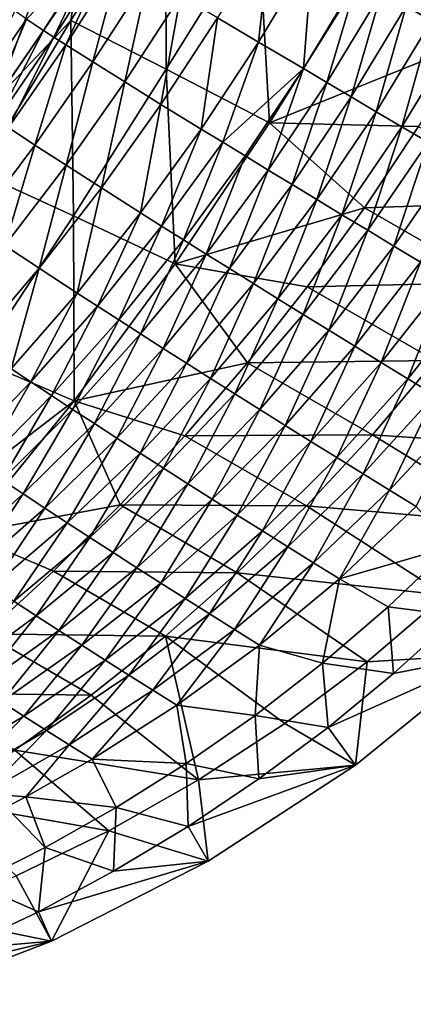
# Model space of a CAD drawing. Header units: metres. Extents: x -273 to -39, y -927 to -601.
# Tile 4 of 8: x -174 to -122, y -919 to -789. Entities that reach past the tile are written whole.
import ezdxf

# ---------------------------------------------------------------- set-up
doc = ezdxf.new("R2010")
doc.units = ezdxf.units.M

msp = doc.modelspace()

# ---------------------------------------------------------------- linework, layer by layer
at = {"layer": 'None'}
for points in [[(-118.858727, -764.234436, 37.084946), (-114.704025, -792.340637, 53.499882), (-129.227493, -784.025391, 37.178787)], [(-166.52742, -784.32019, 1.117316), (-154.788605, -769.390747, 3.070055), (-167.296005, -789.445923, 3.802176)], [(-167.296005, -789.445923, 3.802176), (-154.788605, -769.390747, 3.070055), (-154.720871, -795.894409, 20.746317)], [(-154.788605, -769.390747, 3.070055), (-142.553787, -776.39563, 20.370127), (-154.720871, -795.894409, 20.746317)], [(-123.002731, -787.589355, 79.87896), (-119.661827, -789.502136, 81.862976), (-116.36068, -775.270447, 79.386917)], [(-175.613464, -787.304688, 1.152276), (-168.598969, -776.411743, 1.251065), (-177.256653, -799.940857, 0.200634)], [(-177.256653, -799.940857, 0.200634), (-168.598969, -776.411743, 1.251065), (-166.52742, -784.32019, 1.117316)], [(-154.720871, -795.894409, 20.746317), (-142.553787, -776.39563, 20.370127), (-141.045792, -802.986572, 37.084946)], [(-142.553787, -776.39563, 20.370127), (-129.227493, -784.025391, 37.178787), (-141.045792, -802.986572, 37.084946)], [(-140.872726, -777.358093, 64.185104), (-147.924683, -789.108032, 63.801952), (-142.501358, -792.325073, 69.670616)], [(-135.381744, -780.501892, 70.096581), (-140.872726, -777.358093, 64.185104), (-142.501358, -792.325073, 69.670616)], [(-163.775772, -779.588928, 35.006111), (-173.179581, -789.271912, 26.388615), (-170.931564, -790.766846, 34.425102)], [(-163.775772, -779.588928, 35.006111), (-170.931564, -790.766846, 34.425102), (-169.548523, -791.664917, 38.329082)], [(-162.361252, -780.453308, 38.979809), (-163.775772, -779.588928, 35.006111), (-169.548523, -791.664917, 38.329082)], [(-162.361252, -780.453308, 38.979809), (-169.548523, -791.664917, 38.329082), (-167.997314, -792.660583, 42.144413)], [(-160.775726, -781.416016, 42.865173), (-162.361252, -780.453308, 38.979809), (-167.997314, -792.660583, 42.144413)], [(-135.381744, -780.501892, 70.096581), (-142.501358, -792.325073, 69.670616), (-136.59462, -795.818481, 74.882721)], [(-129.40509, -783.923767, 75.345421), (-135.381744, -780.501892, 70.096581), (-136.59462, -795.818481, 74.882721)], [(-160.775726, -781.416016, 42.865173), (-167.997314, -792.660583, 42.144413), (-164.406418, -794.934692, 49.472965)], [(-157.108124, -783.626526, 50.332649), (-160.775726, -781.416016, 42.865173), (-164.406418, -794.934692, 49.472965)], [(-177.256653, -799.940857, 0.200634), (-166.52742, -784.32019, 1.117316), (-167.296005, -789.445923, 3.802176)], [(-157.108124, -783.626526, 50.332649), (-164.406418, -794.934692, 49.472965), (-160.194946, -797.567017, 56.340958)], [(-152.809998, -786.198975, 57.33466), (-157.108124, -783.626526, 50.332649), (-160.194946, -797.567017, 56.340958)], [(-141.045792, -802.986572, 37.084946), (-129.227493, -784.025391, 37.178787), (-114.704025, -792.340637, 53.499882)], [(-129.40509, -783.923767, 75.345421), (-136.59462, -795.818481, 74.882721), (-133.478348, -797.658142, 77.22625)], [(-126.253204, -785.728333, 77.70462), (-129.40509, -783.923767, 75.345421), (-133.478348, -797.658142, 77.22625)], [(-126.253204, -785.728333, 77.70462), (-133.478348, -797.658142, 77.22625), (-130.263824, -799.553833, 79.386917)], [(-123.002731, -787.589355, 79.87896), (-126.253204, -785.728333, 77.70462), (-130.263824, -799.553833, 79.386917)], [(-152.809998, -786.198975, 57.33466), (-160.194946, -797.567017, 56.340958), (-155.405106, -800.531982, 62.683075)], [(-147.924683, -789.108032, 63.801952), (-152.809998, -786.198975, 57.33466), (-155.405106, -800.531982, 62.683075)], [(-180.602676, -800.084839, 25.111887), (-173.179581, -789.271912, 26.388615), (-174.718567, -788.190247, 18.111546)], [(-123.002731, -787.589355, 79.87896), (-130.263824, -799.553833, 79.386917), (-126.959152, -801.500732, 81.359421)], [(-119.661827, -789.502136, 81.862976), (-123.002731, -787.589355, 79.87896), (-126.959152, -801.500732, 81.359421)], [(-178.412094, -801.634277, 32.970963), (-173.179581, -789.271912, 26.388615), (-180.602676, -800.084839, 25.111887)], [(-177.256653, -799.940857, 0.200634), (-167.296005, -789.445923, 3.802176), (-179.421417, -809.562195, 4.178916)], [(-179.421417, -809.562195, 4.178916), (-167.296005, -789.445923, 3.802176), (-166.985367, -815.235718, 20.384518)], [(-173.179581, -789.271912, 26.388615), (-178.412094, -801.634277, 32.970963), (-170.931564, -790.766846, 34.425102)], [(-167.296005, -789.445923, 3.802176), (-154.720871, -795.894409, 20.746317), (-166.985367, -815.235718, 20.384518)], [(-147.924683, -789.108032, 63.801952), (-155.405106, -800.531982, 62.683075), (-150.084778, -803.800659, 68.439178)], [(-142.501358, -792.325073, 69.670616), (-147.924683, -789.108032, 63.801952), (-150.084778, -803.800659, 68.439178)], [(-119.661827, -789.502136, 81.862976), (-126.959152, -801.500732, 81.359421), (-123.572617, -803.494202, 83.138924)], [(-116.238884, -791.461914, 83.651688), (-119.661827, -789.502136, 81.862976), (-123.572617, -803.494202, 83.138924)], [(-170.931564, -790.766846, 34.425102), (-178.412094, -801.634277, 32.970963), (-177.064529, -802.5578, 36.786285)], [(-169.548523, -791.664917, 38.329082), (-170.931564, -790.766846, 34.425102), (-177.064529, -802.5578, 36.786285)], [(-169.548523, -791.664917, 38.329082), (-177.064529, -802.5578, 36.786285), (-175.553116, -803.577515, 40.513828)], [(-167.997314, -792.660583, 42.144413), (-169.548523, -791.664917, 38.329082), (-175.553116, -803.577515, 40.513828)], [(-142.501358, -792.325073, 69.670616), (-150.084778, -803.800659, 68.439178), (-147.242096, -805.539001, 71.080254)], [(-136.59462, -795.818481, 74.882721), (-142.501358, -792.325073, 69.670616), (-147.242096, -805.539001, 71.080254)], [(-114.704025, -792.340637, 53.499882), (-121.400528, -803.439331, 53.243011), (-141.045792, -802.986572, 37.084946)], [(-116.238884, -791.461914, 83.651688), (-123.572617, -803.494202, 83.138924), (-120.11274, -805.529175, 84.721085)], [(-167.997314, -792.660583, 42.144413), (-175.553116, -803.577515, 40.513828), (-172.054184, -805.895447, 47.671837)], [(-164.406418, -794.934692, 49.472965), (-167.997314, -792.660583, 42.144413), (-172.054184, -805.895447, 47.671837)], [(-164.406418, -794.934692, 49.472965), (-172.054184, -805.895447, 47.671837), (-167.949951, -808.565552, 54.37994)], [(-160.194946, -797.567017, 56.340958), (-164.406418, -794.934692, 49.472965), (-167.949951, -808.565552, 54.37994)], [(-166.985367, -815.235718, 20.384518), (-154.720871, -795.894409, 20.746317), (-153.550064, -821.552429, 35.904621)], [(-154.720871, -795.894409, 20.746317), (-141.045792, -802.986572, 37.084946), (-153.550064, -821.552429, 35.904621)], [(-144.287109, -807.341125, 73.554932), (-136.59462, -795.818481, 74.882721), (-147.242096, -805.539001, 71.080254)], [(-136.59462, -795.818481, 74.882721), (-144.287109, -807.341125, 73.554932), (-141.227173, -809.202637, 75.85743)], [(-133.478348, -797.658142, 77.22625), (-136.59462, -795.818481, 74.882721), (-141.227173, -809.202637, 75.85743)], [(-160.194946, -797.567017, 56.340958), (-167.949951, -808.565552, 54.37994), (-163.280899, -811.561768, 60.577358)], [(-155.405106, -800.531982, 62.683075), (-160.194946, -797.567017, 56.340958), (-163.280899, -811.561768, 60.577358)], [(-133.478348, -797.658142, 77.22625), (-141.227173, -809.202637, 75.85743), (-138.069916, -811.118896, 77.982384)], [(-130.263824, -799.553833, 79.386917), (-133.478348, -797.658142, 77.22625), (-138.069916, -811.118896, 77.982384)], [(-130.263824, -799.553833, 79.386917), (-138.069916, -811.118896, 77.982384), (-134.823212, -813.085266, 79.924873)], [(-126.959152, -801.500732, 81.359421), (-130.263824, -799.553833, 79.386917), (-134.823212, -813.085266, 79.924873)], [(-155.405106, -800.531982, 62.683075), (-163.280899, -811.561768, 60.577358), (-158.093002, -814.855042, 66.208252)], [(-150.084778, -803.800659, 68.439178), (-155.405106, -800.531982, 62.683075), (-158.093002, -814.855042, 66.208252)], [(-126.959152, -801.500732, 81.359421), (-134.823212, -813.085266, 79.924873), (-131.495163, -815.096985, 81.68045)], [(-123.572617, -803.494202, 83.138924), (-126.959152, -801.500732, 81.359421), (-131.495163, -815.096985, 81.68045)], [(-172.054184, -805.895447, 47.671837), (-175.553116, -803.577515, 40.513828), (-180.014191, -816.447693, 44.911793)], [(-150.084778, -803.800659, 68.439178), (-158.093002, -814.855042, 66.208252), (-155.320251, -816.60321, 68.795296)], [(-147.242096, -805.539001, 71.080254), (-150.084778, -803.800659, 68.439178), (-155.320251, -816.60321, 68.795296)], [(-153.550064, -821.552429, 35.904621), (-141.045792, -802.986572, 37.084946), (-128.524414, -814.201172, 52.493973)], [(-141.045792, -802.986572, 37.084946), (-121.400528, -803.439331, 53.243011), (-128.524414, -814.201172, 52.493973)], [(-123.572617, -803.494202, 83.138924), (-131.495163, -815.096985, 81.68045), (-128.094025, -817.148987, 83.245117)], [(-128.524414, -814.201172, 52.493973), (-121.400528, -803.439331, 53.243011), (-104.096893, -813.345154, 53.2449)], [(-120.11274, -805.529175, 84.721085), (-123.572617, -803.494202, 83.138924), (-128.094025, -817.148987, 83.245117)], [(-172.054184, -805.895447, 47.671837), (-180.014191, -816.447693, 44.911793), (-176.034195, -819.130554, 51.447456)], [(-167.949951, -808.565552, 54.37994), (-172.054184, -805.895447, 47.671837), (-176.034195, -819.130554, 51.447456)], [(-147.242096, -805.539001, 71.080254), (-155.320251, -816.60321, 68.795296), (-152.437256, -818.413391, 71.222298)], [(-152.437256, -818.413391, 71.222298), (-144.287109, -807.341125, 73.554932), (-147.242096, -805.539001, 71.080254)], [(-120.11274, -805.529175, 84.721085), (-128.094025, -817.148987, 83.245117), (-124.628288, -819.236389, 84.615379)], [(-116.588196, -807.600647, 86.102036), (-120.11274, -805.529175, 84.721085), (-124.628288, -819.236389, 84.615379)], [(-144.287109, -807.341125, 73.554932), (-152.437256, -818.413391, 71.222298), (-149.451111, -820.281311, 73.483932)], [(-141.227173, -809.202637, 75.85743), (-144.287109, -807.341125, 73.554932), (-149.451111, -820.281311, 73.483932)], [(-116.588196, -807.600647, 86.102036), (-124.628288, -819.236389, 84.615379), (-121.106567, -821.354004, 85.788223)], [(-167.949951, -808.565552, 54.37994), (-176.034195, -819.130554, 51.447456), (-171.506927, -822.130859, 57.493309)], [(-163.280899, -811.561768, 60.577358), (-167.949951, -808.565552, 54.37994), (-171.506927, -822.130859, 57.493309)], [(-141.227173, -809.202637, 75.85743), (-149.451111, -820.281311, 73.483932), (-146.369125, -822.202332, 75.575264)], [(-138.069916, -811.118896, 77.982384), (-141.227173, -809.202637, 75.85743), (-146.369125, -822.202332, 75.575264)], [(-179.421417, -809.562195, 4.178916), (-166.985367, -815.235718, 20.384518), (-179.518463, -834.294922, 19.275747)], [(-163.280899, -811.561768, 60.577358), (-171.506927, -822.130859, 57.493309), (-166.475922, -825.419556, 62.99794)], [(-158.093002, -814.855042, 66.208252), (-163.280899, -811.561768, 60.577358), (-166.475922, -825.419556, 62.99794)], [(-138.069916, -811.118896, 77.982384), (-146.369125, -822.202332, 75.575264), (-143.198853, -824.171814, 77.491791)], [(-134.823212, -813.085266, 79.924873), (-138.069916, -811.118896, 77.982384), (-143.198853, -824.171814, 77.491791)], [(-134.823212, -813.085266, 79.924873), (-143.198853, -824.171814, 77.491791), (-139.948059, -826.184998, 79.229462)], [(-131.495163, -815.096985, 81.68045), (-134.823212, -813.085266, 79.924873), (-139.948059, -826.184998, 79.229462)], [(-128.524414, -814.201172, 52.493973), (-136.074097, -824.625122, 51.254414), (-153.550064, -821.552429, 35.904621)], [(-136.074097, -824.625122, 51.254414), (-128.524414, -814.201172, 52.493973), (-111.390846, -824.039734, 52.501076)], [(-111.390846, -824.039734, 52.501076), (-128.524414, -814.201172, 52.493973), (-104.096893, -813.345154, 53.2449)], [(-179.518463, -834.294922, 19.275747), (-166.985367, -815.235718, 20.384518), (-166.870483, -839.645325, 33.598019)], [(-166.985367, -815.235718, 20.384518), (-153.550064, -821.552429, 35.904621), (-166.870483, -839.645325, 33.598019)], [(-158.093002, -814.855042, 66.208252), (-166.475922, -825.419556, 62.99794), (-163.786453, -827.162231, 65.532639)], [(-155.320251, -816.60321, 68.795296), (-158.093002, -814.855042, 66.208252), (-163.786453, -827.162231, 65.532639)], [(-131.495163, -815.096985, 81.68045), (-139.948059, -826.184998, 79.229462), (-136.624695, -828.236877, 80.784637)], [(-128.094025, -817.148987, 83.245117), (-131.495163, -815.096985, 81.68045), (-136.624695, -828.236877, 80.784637)], [(-163.786453, -827.162231, 65.532639), (-160.989487, -828.964844, 67.915123), (-155.320251, -816.60321, 68.795296)], [(-155.320251, -816.60321, 68.795296), (-160.989487, -828.964844, 67.915123), (-152.437256, -818.413391, 71.222298)], [(-152.437256, -818.413391, 71.222298), (-160.989487, -828.964844, 67.915123), (-158.091751, -830.82312, 70.140503)], [(-149.451111, -820.281311, 73.483932), (-152.437256, -818.413391, 71.222298), (-158.091751, -830.82312, 70.140503)], [(-128.094025, -817.148987, 83.245117), (-136.624695, -828.236877, 80.784637), (-133.236877, -830.322632, 82.154182)], [(-124.628288, -819.236389, 84.615379), (-128.094025, -817.148987, 83.245117), (-133.236877, -830.322632, 82.154182)], [(-171.506927, -822.130859, 57.493309), (-176.034195, -819.130554, 51.447456), (-180.035248, -832.184692, 53.497509)], [(-124.628288, -819.236389, 84.615379), (-133.236877, -830.322632, 82.154182), (-129.792908, -832.437012, 83.335403)], [(-121.106567, -821.354004, 85.788223), (-124.628288, -819.236389, 84.615379), (-129.792908, -832.437012, 83.335403)], [(-149.451111, -820.281311, 73.483932), (-158.091751, -830.82312, 70.140503), (-155.100159, -832.732544, 72.204292)], [(-146.369125, -822.202332, 75.575264), (-149.451111, -820.281311, 73.483932), (-155.100159, -832.732544, 72.204292)], [(-171.506927, -822.130859, 57.493309), (-180.035248, -832.184692, 53.497509), (-175.180847, -835.438843, 58.877731)], [(-166.475922, -825.419556, 62.99794), (-171.506927, -822.130859, 57.493309), (-175.180847, -835.438843, 58.877731)], [(-166.870483, -839.645325, 33.598019), (-153.550064, -821.552429, 35.904621), (-143.994995, -834.645142, 49.53833)], [(-146.369125, -822.202332, 75.575264), (-155.100159, -832.732544, 72.204292), (-152.021851, -834.688477, 74.102379)], [(-153.550064, -821.552429, 35.904621), (-136.074097, -824.625122, 51.254414), (-143.994995, -834.645142, 49.53833)], [(-143.198853, -824.171814, 77.491791), (-146.369125, -822.202332, 75.575264), (-152.021851, -834.688477, 74.102379)], [(-121.106567, -821.354004, 85.788223), (-129.792908, -832.437012, 83.335403), (-126.301186, -834.57489, 84.32608)], [(-117.537628, -823.496582, 86.761131), (-121.106567, -821.354004, 85.788223), (-126.301186, -834.57489, 84.32608)], [(-117.537628, -823.496582, 86.761131), (-126.301186, -834.57489, 84.32608), (-122.770233, -836.73114, 85.124489)], [(-113.930344, -825.658936, 87.532097), (-117.537628, -823.496582, 86.761131), (-122.770233, -836.73114, 85.124489)], [(-143.198853, -824.171814, 77.491791), (-152.021851, -834.688477, 74.102379), (-148.864197, -836.686218, 75.831055)], [(-139.948059, -826.184998, 79.229462), (-143.198853, -824.171814, 77.491791), (-148.864197, -836.686218, 75.831055)], [(-143.994995, -834.645142, 49.53833), (-136.074097, -824.625122, 51.254414), (-119.196358, -834.321045, 51.277061)], [(-119.196358, -834.321045, 51.277061), (-136.074097, -824.625122, 51.254414), (-111.390846, -824.039734, 52.501076)], [(-166.475922, -825.419556, 62.99794), (-175.180847, -835.438843, 58.877731), (-172.585449, -837.160461, 61.362785)], [(-163.786453, -827.162231, 65.532639), (-166.475922, -825.419556, 62.99794), (-172.585449, -837.160461, 61.362785)], [(-139.948059, -826.184998, 79.229462), (-148.864197, -836.686218, 75.831055), (-145.63472, -838.720886, 77.387062)], [(-136.624695, -828.236877, 80.784637), (-139.948059, -826.184998, 79.229462), (-145.63472, -838.720886, 77.387062)], [(-113.930344, -825.658936, 87.532097), (-122.770233, -836.73114, 85.124489), (-119.208664, -838.90033, 85.729393)], [(-163.786453, -827.162231, 65.532639), (-172.585449, -837.160461, 61.362785), (-169.885895, -838.939758, 63.704636)], [(-160.989487, -828.964844, 67.915123), (-163.786453, -827.162231, 65.532639), (-169.885895, -838.939758, 63.704636)], [(-136.624695, -828.236877, 80.784637), (-145.63472, -838.720886, 77.387062), (-142.341125, -840.787659, 78.767548)], [(-133.236877, -830.322632, 82.154182), (-136.624695, -828.236877, 80.784637), (-142.341125, -840.787659, 78.767548)], [(-160.989487, -828.964844, 67.915123), (-169.885895, -838.939758, 63.704636), (-167.088425, -840.772339, 65.898834)], [(-158.091751, -830.82312, 70.140503), (-160.989487, -828.964844, 67.915123), (-167.088425, -840.772339, 65.898834)], [(-158.091751, -830.82312, 70.140503), (-167.088425, -840.772339, 65.898834), (-164.199524, -842.65387, 67.941277)], [(-155.100159, -832.732544, 72.204292), (-158.091751, -830.82312, 70.140503), (-164.199524, -842.65387, 67.941277)], [(-133.236877, -830.322632, 82.154182), (-142.341125, -840.787659, 78.767548), (-138.991257, -842.881409, 79.9701)], [(-129.792908, -832.437012, 83.335403), (-133.236877, -830.322632, 82.154182), (-138.991257, -842.881409, 79.9701)], [(-129.792908, -832.437012, 83.335403), (-138.991257, -842.881409, 79.9701), (-135.593079, -844.997131, 80.992767)], [(-126.301186, -834.57489, 84.32608), (-129.792908, -832.437012, 83.335403), (-135.593079, -844.997131, 80.992767)], [(-155.100159, -832.732544, 72.204292), (-164.199524, -842.65387, 67.941277), (-161.225906, -844.579895, 69.828232)], [(-152.021851, -834.688477, 74.102379), (-155.100159, -832.732544, 72.204292), (-161.225906, -844.579895, 69.828232)], [(-179.518463, -834.294922, 19.275747), (-166.870483, -839.645325, 33.598019), (-186.915894, -855.011475, 23.846262)], [(-143.994995, -834.645142, 49.53833), (-152.271942, -844.259399, 47.357647), (-166.870483, -839.645325, 33.598019)], [(-152.021851, -834.688477, 74.102379), (-161.225906, -844.579895, 69.828232), (-158.174438, -846.545654, 71.556351)], [(-148.864197, -836.686218, 75.831055), (-152.021851, -834.688477, 74.102379), (-158.174438, -846.545654, 71.556351)], [(-152.271942, -844.259399, 47.357647), (-143.994995, -834.645142, 49.53833), (-127.478172, -844.153992, 49.586765)], [(-127.478172, -844.153992, 49.586765), (-143.994995, -834.645142, 49.53833), (-119.196358, -834.321045, 51.277061)], [(-126.301186, -834.57489, 84.32608), (-135.593079, -844.997131, 80.992767), (-132.154678, -847.1297, 81.83403)], [(-122.770233, -836.73114, 85.124489), (-126.301186, -834.57489, 84.32608), (-132.154678, -847.1297, 81.83403)], [(-119.196358, -834.321045, 51.277061), (-99.240364, -846.040527, 2.499999), (-127.478172, -844.153992, 49.586765)], [(-172.585449, -837.160461, 61.362785), (-175.180847, -835.438843, 58.877731), (-181.662766, -846.556458, 56.362614)], [(-172.585449, -837.160461, 61.362785), (-181.662766, -846.556458, 56.362614), (-179.069534, -848.296936, 58.668541)], [(-169.885895, -838.939758, 63.704636), (-172.585449, -837.160461, 61.362785), (-179.069534, -848.296936, 58.668541)], [(-148.864197, -836.686218, 75.831055), (-158.174438, -846.545654, 71.556351), (-155.052155, -848.54657, 73.122665)], [(-145.63472, -838.720886, 77.387062), (-148.864197, -836.686218, 75.831055), (-155.052155, -848.54657, 73.122665)], [(-122.770233, -836.73114, 85.124489), (-132.154678, -847.1297, 81.83403), (-128.684204, -849.273804, 82.492859)], [(-119.208664, -838.90033, 85.729393), (-122.770233, -836.73114, 85.124489), (-128.684204, -849.273804, 82.492859)], [(-169.885895, -838.939758, 63.704636), (-179.069534, -848.296936, 58.668541), (-176.381714, -850.088257, 60.837116)], [(-167.088425, -840.772339, 65.898834), (-169.885895, -838.939758, 63.704636), (-176.381714, -850.088257, 60.837116)], [(-145.63472, -838.720886, 77.387062), (-155.052155, -848.54657, 73.122665), (-151.866287, -850.577759, 74.524597)], [(-142.341125, -840.787659, 78.767548), (-145.63472, -838.720886, 77.387062), (-151.866287, -850.577759, 74.524597)], [(-119.208664, -838.90033, 85.729393), (-128.684204, -849.273804, 82.492859), (-125.189911, -851.424316, 82.968651)], [(-115.625153, -841.077271, 86.140045), (-119.208664, -838.90033, 85.729393), (-125.189911, -851.424316, 82.968651)], [(-166.870483, -839.645325, 33.598019), (-181.179596, -857.211609, 30.10371), (-186.915894, -855.011475, 23.846262)], [(-166.870483, -839.645325, 33.598019), (-160.802902, -853.383423, 44.755642), (-181.179596, -857.211609, 30.10371)], [(-152.271942, -844.259399, 47.357647), (-160.802902, -853.383423, 44.755642), (-166.870483, -839.645325, 33.598019)], [(-167.088425, -840.772339, 65.898834), (-176.381714, -850.088257, 60.837116), (-173.605286, -851.92627, 62.86462)], [(-164.199524, -842.65387, 67.941277), (-167.088425, -840.772339, 65.898834), (-173.605286, -851.92627, 62.86462)], [(-142.341125, -840.787659, 78.767548), (-151.866287, -850.577759, 74.524597), (-148.624161, -852.634399, 75.759972)], [(-138.991257, -842.881409, 79.9701), (-142.341125, -840.787659, 78.767548), (-148.624161, -852.634399, 75.759972)], [(-125.189911, -851.424316, 82.968651), (-121.680069, -853.575989, 83.261292), (-115.625153, -841.077271, 86.140045)], [(-164.199524, -842.65387, 67.941277), (-173.605286, -851.92627, 62.86462), (-170.746445, -853.80658, 64.747665)], [(-161.225906, -844.579895, 69.828232), (-164.199524, -842.65387, 67.941277), (-170.746445, -853.80658, 64.747665)], [(-138.991257, -842.881409, 79.9701), (-148.624161, -852.634399, 75.759972), (-145.333237, -854.711487, 76.827049)], [(-135.593079, -844.997131, 80.992767), (-138.991257, -842.881409, 79.9701), (-145.333237, -854.711487, 76.827049)], [(-160.802902, -853.383423, 44.755642), (-152.271942, -844.259399, 47.357647), (-136.199295, -853.508423, 47.448795)], [(-136.199295, -853.508423, 47.448795), (-152.271942, -844.259399, 47.357647), (-127.478172, -844.153992, 49.586765)], [(-127.478172, -844.153992, 49.586765), (-108.217659, -855.917725, 2.499999), (-136.199295, -853.508423, 47.448795)], [(-99.240364, -846.040527, 2.499999), (-108.217659, -855.917725, 2.499999), (-127.478172, -844.153992, 49.586765)], [(-161.225906, -844.579895, 69.828232), (-170.746445, -853.80658, 64.747665), (-167.811569, -855.724731, 66.483208)], [(-158.174438, -846.545654, 71.556351), (-161.225906, -844.579895, 69.828232), (-167.811569, -855.724731, 66.483208)], [(-135.593079, -844.997131, 80.992767), (-145.333237, -854.711487, 76.827049), (-142.001083, -856.804016, 77.72448)], [(-132.154678, -847.1297, 81.83403), (-135.593079, -844.997131, 80.992767), (-142.001083, -856.804016, 77.72448)], [(-158.174438, -846.545654, 71.556351), (-167.811569, -855.724731, 66.483208), (-164.807175, -857.676208, 68.068542)], [(-155.052155, -848.54657, 73.122665), (-158.174438, -846.545654, 71.556351), (-164.807175, -857.676208, 68.068542)], [(-132.154678, -847.1297, 81.83403), (-142.001083, -856.804016, 77.72448), (-138.635376, -858.906921, 78.451347)], [(-128.684204, -849.273804, 82.492859), (-132.154678, -847.1297, 81.83403), (-138.635376, -858.906921, 78.451347)], [(-155.052155, -848.54657, 73.122665), (-164.807175, -857.676208, 68.068542), (-161.739929, -859.656311, 69.501335)], [(-151.866287, -850.577759, 74.524597), (-155.052155, -848.54657, 73.122665), (-161.739929, -859.656311, 69.501335)], [(-128.684204, -849.273804, 82.492859), (-138.635376, -858.906921, 78.451347), (-135.24379, -861.015137, 79.007164)], [(-125.189911, -851.424316, 82.968651), (-128.684204, -849.273804, 82.492859), (-135.24379, -861.015137, 79.007164)], [(-173.605286, -851.92627, 62.86462), (-176.381714, -850.088257, 60.837116), (-183.259506, -860.524109, 57.056919)], [(-151.866287, -850.577759, 74.524597), (-161.739929, -859.656311, 69.501335), (-158.616638, -861.6604, 70.77961)], [(-148.624161, -852.634399, 75.759972), (-151.866287, -850.577759, 74.524597), (-158.616638, -861.6604, 70.77961)], [(-173.605286, -851.92627, 62.86462), (-183.259506, -860.524109, 57.056919), (-180.523254, -862.344116, 58.943172)], [(-170.746445, -853.80658, 64.747665), (-173.605286, -851.92627, 62.86462), (-180.523254, -862.344116, 58.943172)], [(-135.24379, -861.015137, 79.007164), (-131.834122, -863.123535, 79.391869), (-125.189911, -851.424316, 82.968651)], [(-131.834122, -863.123535, 79.391869), (-121.680069, -853.575989, 83.261292), (-125.189911, -851.424316, 82.968651)], [(-160.802902, -853.383423, 44.755642), (-169.623795, -862.110718, 41.748531), (-181.179596, -857.211609, 30.10371)], [(-169.623795, -862.110718, 41.748531), (-160.802902, -853.383423, 44.755642), (-145.322067, -862.359558, 44.885761)], [(-145.322067, -862.359558, 44.885761), (-160.802902, -853.383423, 44.755642), (-136.199295, -853.508423, 47.448795)], [(-148.624161, -852.634399, 75.759972), (-158.616638, -861.6604, 70.77961), (-155.444199, -863.683655, 71.901772)], [(-145.333237, -854.711487, 76.827049), (-148.624161, -852.634399, 75.759972), (-155.444199, -863.683655, 71.901772)], [(-136.199295, -853.508423, 47.448795), (-117.876945, -865.285217, 2.499999), (-145.322067, -862.359558, 44.885761)], [(-108.217659, -855.917725, 2.499999), (-117.876945, -865.285217, 2.499999), (-136.199295, -853.508423, 47.448795)], [(-170.746445, -853.80658, 64.747665), (-180.523254, -862.344116, 58.943172), (-177.713043, -864.200073, 60.693699)], [(-167.811569, -855.724731, 66.483208), (-170.746445, -853.80658, 64.747665), (-177.713043, -864.200073, 60.693699)], [(-145.333237, -854.711487, 76.827049), (-155.444199, -863.683655, 71.901772), (-152.229614, -865.721313, 72.866585)], [(-142.001083, -856.804016, 77.72448), (-145.333237, -854.711487, 76.827049), (-152.229614, -865.721313, 72.866585)], [(-121.680069, -853.575989, 83.261292), (-131.834122, -863.123535, 79.391869), (-116.96891, -858.850952, 82.667351)], [(-167.811569, -855.724731, 66.483208), (-177.713043, -864.200073, 60.693699), (-174.834854, -866.087708, 62.306034)], [(-164.807175, -857.676208, 68.068542), (-167.811569, -855.724731, 66.483208), (-174.834854, -866.087708, 62.306034)], [(-181.179596, -857.211609, 30.10371), (-169.623795, -862.110718, 41.748531), (-178.619888, -870.373047, 38.398468)], [(-142.001083, -856.804016, 77.72448), (-152.229614, -865.721313, 72.866585), (-148.980011, -867.768433, 73.67321)], [(-138.635376, -858.906921, 78.451347), (-142.001083, -856.804016, 77.72448), (-148.980011, -867.768433, 73.67321)], [(-164.807175, -857.676208, 68.068542), (-174.834854, -866.087708, 62.306034), (-171.89476, -868.002502, 63.77803)], [(-161.739929, -859.656311, 69.501335), (-164.807175, -857.676208, 68.068542), (-171.89476, -868.002502, 63.77803)], [(-161.739929, -859.656311, 69.501335), (-171.89476, -868.002502, 63.77803), (-168.899033, -869.940063, 65.107864)], [(-158.616638, -861.6604, 70.77961), (-161.739929, -859.656311, 69.501335), (-168.899033, -869.940063, 65.107864)], [(-138.635376, -858.906921, 78.451347), (-148.980011, -867.768433, 73.67321), (-145.702515, -869.820129, 74.321205)], [(-135.24379, -861.015137, 79.007164), (-138.635376, -858.906921, 78.451347), (-145.702515, -869.820129, 74.321205)], [(-116.96891, -858.850952, 82.667351), (-131.834122, -863.123535, 79.391869), (-125.371559, -866.827209, 79.383812)], [(-125.371559, -866.827209, 79.383812), (-116.231453, -867.998352, 80.50219), (-116.96891, -858.850952, 82.667351)], [(-145.702515, -869.820129, 74.321205), (-142.404343, -871.87146, 74.810493), (-135.24379, -861.015137, 79.007164)], [(-142.404343, -871.87146, 74.810493), (-131.834122, -863.123535, 79.391869), (-135.24379, -861.015137, 79.007164)], [(-178.619888, -870.373047, 38.398468), (-169.623795, -862.110718, 41.748531), (-154.809296, -870.687622, 41.923546)], [(-154.809296, -870.687622, 41.923546), (-169.623795, -862.110718, 41.748531), (-145.322067, -862.359558, 44.885761)], [(-158.616638, -861.6604, 70.77961), (-168.899033, -869.940063, 65.107864), (-165.853973, -871.895874, 66.294037)], [(-155.444199, -863.683655, 71.901772), (-158.616638, -861.6604, 70.77961), (-165.853973, -871.895874, 66.294037)], [(-145.322067, -862.359558, 44.885761), (-128.173615, -874.074463, 2.499999), (-154.809296, -870.687622, 41.923546)], [(-117.876945, -865.285217, 2.499999), (-128.173615, -874.074463, 2.499999), (-145.322067, -862.359558, 44.885761)], [(-155.444199, -863.683655, 71.901772), (-165.853973, -871.895874, 66.294037), (-162.766022, -873.865295, 67.335388)], [(-152.229614, -865.721313, 72.866585), (-155.444199, -863.683655, 71.901772), (-162.766022, -873.865295, 67.335388)], [(-131.834122, -863.123535, 79.391869), (-142.404343, -871.87146, 74.810493), (-134.052979, -874.264954, 75.599159)], [(-131.834122, -863.123535, 79.391869), (-134.052979, -874.264954, 75.599159), (-125.371559, -866.827209, 79.383812)], [(-174.834854, -866.087708, 62.306034), (-182.271179, -875.606873, 57.434101), (-171.89476, -868.002502, 63.77803)], [(-152.229614, -865.721313, 72.866585), (-162.766022, -873.865295, 67.335388), (-159.641693, -875.843689, 68.23111)], [(-148.980011, -867.768433, 73.67321), (-152.229614, -865.721313, 72.866585), (-159.641693, -875.843689, 68.23111)], [(-111.661171, -873.06311, 2.5), (-128.173615, -874.074463, 2.499999), (-117.876945, -865.285217, 2.499999)], [(-148.980011, -867.768433, 73.67321), (-159.641693, -875.843689, 68.23111), (-156.487549, -877.826416, 68.980713)], [(-145.702515, -869.820129, 74.321205), (-148.980011, -867.768433, 73.67321), (-156.487549, -877.826416, 68.980713)], [(-134.052979, -874.264954, 75.599159), (-124.662277, -875.633911, 76.906067), (-125.371559, -866.827209, 79.383812)], [(-124.662277, -875.633911, 76.906067), (-116.231453, -867.998352, 80.50219), (-125.371559, -866.827209, 79.383812)], [(-182.271179, -875.606873, 57.434101), (-179.409622, -877.465515, 58.822651), (-171.89476, -868.002502, 63.77803)], [(-171.89476, -868.002502, 63.77803), (-179.409622, -877.465515, 58.822651), (-168.899033, -869.940063, 65.107864)], [(-124.662277, -875.633911, 76.906067), (-111.661171, -873.06311, 2.5), (-116.231453, -867.998352, 80.50219)], [(-187.751129, -878.171448, 34.739929), (-178.619888, -870.373047, 38.398468), (-164.625168, -878.477478, 38.590614)], [(-179.409622, -877.465515, 58.822651), (-176.498734, -879.341797, 60.079956), (-168.899033, -869.940063, 65.107864)], [(-164.625168, -878.477478, 38.590614), (-178.619888, -870.373047, 38.398468), (-154.809296, -870.687622, 41.923546)], [(-168.899033, -869.940063, 65.107864), (-176.498734, -879.341797, 60.079956), (-165.853973, -871.895874, 66.294037)], [(-156.487549, -877.826416, 68.980713), (-153.310211, -879.808716, 69.584084), (-145.702515, -869.820129, 74.321205)], [(-153.310211, -879.808716, 69.584084), (-142.404343, -871.87146, 74.810493), (-145.702515, -869.820129, 74.321205)], [(-150.456741, -889.673401, 2.499999), (-164.625168, -878.477478, 38.590614), (-154.809296, -870.687622, 41.923546)], [(-128.173615, -874.074463, 2.499999), (-139.054092, -882.222595, 2.499999), (-154.809296, -870.687622, 41.923546)], [(-154.809296, -870.687622, 41.923546), (-139.054092, -882.222595, 2.499999), (-150.456741, -889.673401, 2.499999)], [(-176.498734, -879.341797, 60.079956), (-173.544373, -881.231384, 61.204876), (-165.853973, -871.895874, 66.294037)], [(-165.853973, -871.895874, 66.294037), (-173.544373, -881.231384, 61.204876), (-162.766022, -873.865295, 67.335388)], [(-142.404343, -871.87146, 74.810493), (-153.310211, -879.808716, 69.584084), (-142.966873, -881.156982, 71.350105)], [(-142.404343, -871.87146, 74.810493), (-142.966873, -881.156982, 71.350105), (-134.052979, -874.264954, 75.599159)], [(-173.544373, -881.231384, 61.204876), (-170.552444, -883.129883, 62.196568), (-162.766022, -873.865295, 67.335388)], [(-162.766022, -873.865295, 67.335388), (-170.552444, -883.129883, 62.196568), (-159.641693, -875.843689, 68.23111)], [(-142.966873, -881.156982, 71.350105), (-133.315826, -882.734741, 72.837486), (-134.052979, -874.264954, 75.599159)], [(-129.697556, -887.700012, 2.5), (-139.054092, -882.222595, 2.499999), (-128.173615, -874.074463, 2.499999)], [(-133.315826, -882.734741, 72.837486), (-124.662277, -875.633911, 76.906067), (-134.052979, -874.264954, 75.599159)], [(-129.697556, -887.700012, 2.5), (-111.661171, -873.06311, 2.5), (-133.315826, -882.734741, 72.837486)], [(-111.661171, -873.06311, 2.5), (-124.662277, -875.633911, 76.906067), (-133.315826, -882.734741, 72.837486)], [(-111.661171, -873.06311, 2.5), (-129.697556, -887.700012, 2.5), (-128.173615, -874.074463, 2.499999)], [(-170.552444, -883.129883, 62.196568), (-167.528915, -885.032898, 63.054485), (-159.641693, -875.843689, 68.23111)], [(-159.641693, -875.843689, 68.23111), (-167.528915, -885.032898, 63.054485), (-156.487549, -877.826416, 68.980713)], [(-174.735977, -885.717834, 34.917397), (-187.751129, -878.171448, 34.739929), (-164.625168, -878.477478, 38.590614)], [(-167.528915, -885.032898, 63.054485), (-164.479813, -886.936096, 63.778385), (-156.487549, -877.826416, 68.980713)], [(-156.487549, -877.826416, 68.980713), (-164.479813, -886.936096, 63.778385), (-153.310211, -879.808716, 69.584084)], [(-173.544373, -881.231384, 61.204876), (-176.498734, -879.341797, 60.079956), (-184.507233, -887.825073, 54.547935)], [(-174.735977, -885.717834, 34.917397), (-164.625168, -878.477478, 38.590614), (-150.456741, -889.673401, 2.499999)], [(-153.310211, -879.808716, 69.584084), (-164.479813, -886.936096, 63.778385), (-152.07048, -887.50238, 66.673462)], [(-153.310211, -879.808716, 69.584084), (-152.07048, -887.50238, 66.673462), (-142.966873, -881.156982, 71.350105)], [(-173.544373, -881.231384, 61.204876), (-184.507233, -887.825073, 54.547935), (-181.652863, -889.634277, 55.640011)], [(-170.552444, -883.129883, 62.196568), (-173.544373, -881.231384, 61.204876), (-181.652863, -889.634277, 55.640011)], [(-152.07048, -887.50238, 66.673462), (-142.487503, -889.541809, 68.154602), (-142.966873, -881.156982, 71.350105)], [(-142.487503, -889.541809, 68.154602), (-133.315826, -882.734741, 72.837486), (-142.966873, -881.156982, 71.350105)], [(-181.652863, -889.634277, 55.640011), (-178.765259, -891.448792, 56.610168), (-170.552444, -883.129883, 62.196568)], [(-178.765259, -891.448792, 56.610168), (-167.528915, -885.032898, 63.054485), (-170.552444, -883.129883, 62.196568)], [(-139.054092, -882.222595, 2.499999), (-129.697556, -887.700012, 2.5), (-150.456741, -889.673401, 2.499999)], [(-129.697556, -887.700012, 2.5), (-133.315826, -882.734741, 72.837486), (-142.487503, -889.541809, 68.154602)], [(-185.110748, -892.400513, 30.935856), (-174.735977, -885.717834, 34.917397), (-162.313019, -896.378906, 2.499999)], [(-178.765259, -891.448792, 56.610168), (-173.264832, -891.902893, 58.928638), (-167.528915, -885.032898, 63.054485)], [(-162.313019, -896.378906, 2.499999), (-174.735977, -885.717834, 34.917397), (-150.456741, -889.673401, 2.499999)], [(-173.264832, -891.902893, 58.928638), (-164.479813, -886.936096, 63.778385), (-167.528915, -885.032898, 63.054485)], [(-164.479813, -886.936096, 63.778385), (-173.264832, -891.902893, 58.928638), (-161.325089, -893.305176, 61.604969)], [(-164.479813, -886.936096, 63.778385), (-161.325089, -893.305176, 61.604969), (-152.07048, -887.50238, 66.673462)], [(-161.325089, -893.305176, 61.604969), (-151.824142, -895.792114, 63.034916), (-152.07048, -887.50238, 66.673462)], [(-151.824142, -895.792114, 63.034916), (-142.487503, -889.541809, 68.154602), (-152.07048, -887.50238, 66.673462)], [(-149.166763, -900.368835, 2.5), (-129.697556, -887.700012, 2.5), (-151.824142, -895.792114, 63.034916)], [(-151.824142, -895.792114, 63.034916), (-129.697556, -887.700012, 2.5), (-142.487503, -889.541809, 68.154602)], [(-129.697556, -887.700012, 2.5), (-149.166763, -900.368835, 2.5), (-150.456741, -889.673401, 2.499999)], [(-150.456741, -889.673401, 2.499999), (-149.166763, -900.368835, 2.5), (-162.313019, -896.378906, 2.499999)], [(-174.548752, -902.300293, 2.499999), (-185.110748, -892.400513, 30.935856), (-162.313019, -896.378906, 2.499999)], [(-178.765259, -891.448792, 56.610168), (-175.849884, -893.264526, 57.458004), (-173.264832, -891.902893, 58.928638)], [(-173.264832, -891.902893, 58.928638), (-175.849884, -893.264526, 57.458004), (-170.695984, -898.573242, 56.1791)], [(-173.264832, -891.902893, 58.928638), (-170.695984, -898.573242, 56.1791), (-161.325089, -893.305176, 61.604969)], [(-175.849884, -893.264526, 57.458004), (-180.152344, -903.317688, 50.428509), (-170.695984, -898.573242, 56.1791)], [(-170.695984, -898.573242, 56.1791), (-161.66449, -901.709595, 57.288425), (-161.325089, -893.305176, 61.604969)], [(-161.66449, -901.709595, 57.288425), (-151.824142, -895.792114, 63.034916), (-161.325089, -893.305176, 61.604969)], [(-162.313019, -896.378906, 2.499999), (-169.854935, -910.930481, 2.5), (-174.548752, -902.300293, 2.499999)], [(-149.166763, -900.368835, 2.5), (-169.854935, -910.930481, 2.5), (-162.313019, -896.378906, 2.499999)], [(-161.66449, -901.709595, 57.288425), (-149.166763, -900.368835, 2.5), (-151.824142, -895.792114, 63.034916)], [(-180.152344, -903.317688, 50.428509), (-171.600281, -907.046387, 51.149139), (-170.695984, -898.573242, 56.1791)], [(-171.600281, -907.046387, 51.149139), (-161.66449, -901.709595, 57.288425), (-170.695984, -898.573242, 56.1791)], [(-169.854935, -910.930481, 2.5), (-149.166763, -900.368835, 2.5), (-171.600281, -907.046387, 51.149139)], [(-149.166763, -900.368835, 2.5), (-161.66449, -901.709595, 57.288425), (-171.600281, -907.046387, 51.149139)], [(-169.854935, -910.930481, 2.5), (-187.085815, -907.40863, 2.499999), (-174.548752, -902.300293, 2.499999)], [(-182.02742, -912.011169, 44.36507), (-171.600281, -907.046387, 51.149139), (-180.152344, -903.317688, 50.428509)], [(-169.854935, -910.930481, 2.5), (-191.534851, -919.269043, 2.5), (-187.085815, -907.40863, 2.499999)], [(-169.854935, -910.930481, 2.5), (-171.600281, -907.046387, 51.149139), (-182.02742, -912.011169, 44.36507)], [(-191.534851, -919.269043, 2.5), (-169.854935, -910.930481, 2.5), (-192.477646, -916.378174, 37.233147)], [(-192.477646, -916.378174, 37.233147), (-169.854935, -910.930481, 2.5), (-182.02742, -912.011169, 44.36507)]]:
    msp.add_3dface(points, dxfattribs=at)

doc.saveas('drawing.dxf')
